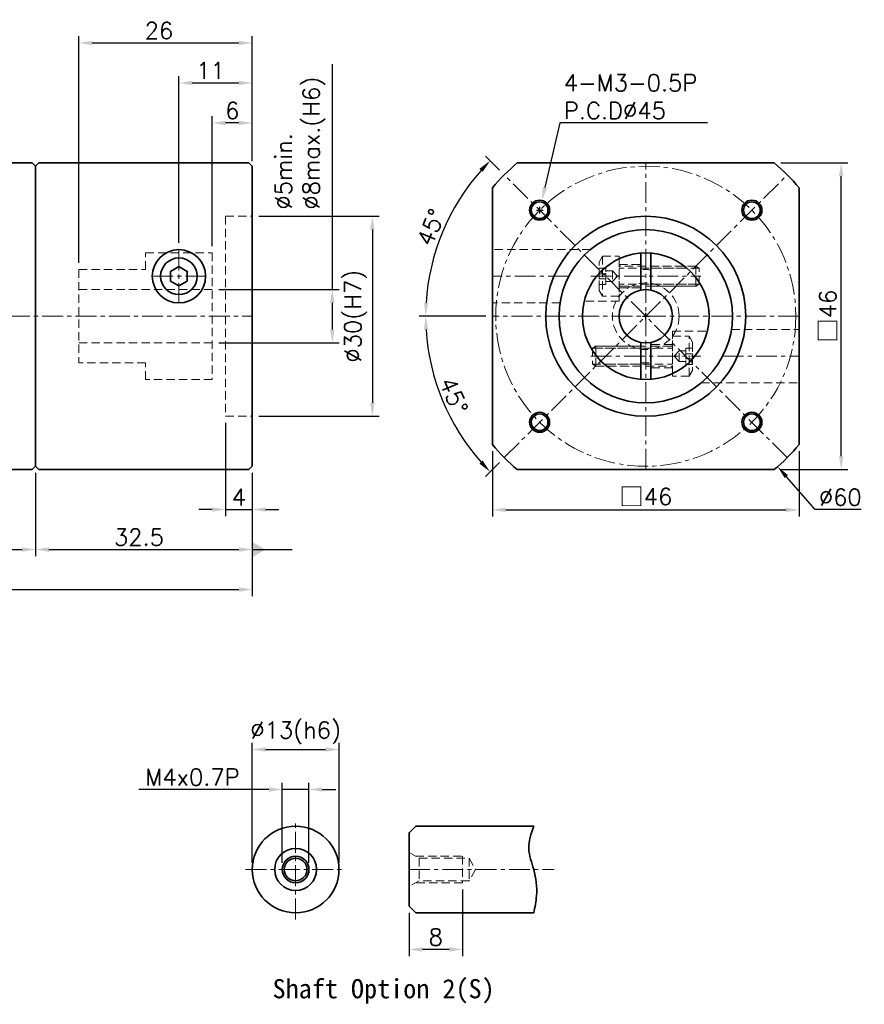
# Model space of a CAD drawing. Header units: millimetres. Extents: x -184 to 87, y -37 to 111.
# Tile 2 of 2: x -39 to 87, y -36 to 111. Entities that reach past the tile are written whole.
import ezdxf

# ---------------------------------------------------------------- set-up
doc = ezdxf.new("R2010")
doc.units = ezdxf.units.MM
doc.header["$LTSCALE"] = 2.5
doc.linetypes.add('CENTER', pattern=[2, 1.25, -0.25, 0.25, -0.25])
doc.linetypes.add('DASHED', pattern=[0.75, 0.5, -0.25])
doc.layers.get('0').update_dxf_attribs({"lineweight": 35})
for name, color, linetype, lineweight in [('DIM', 6, 'Continuous', 18), ('中心線', 1, 'CENTER', 18), ('虛線', 5, 'DASHED', 18)]:
    doc.layers.add(name, color=color, linetype=linetype, lineweight=lineweight)
doc.styles.get("Standard").update_dxf_attribs({"font": 'romans.shx'})
doc.dimstyles.new('R', dxfattribs={"dimtxt": 2.5, "dimasz": 2, "dimexe": 1, "dimexo": 1, "dimgap": 0.6, "dimtad": 1, "dimtoh": 1, "dimdec": 4, "dimdsep": 46, "dimtxsty": 'Standard', "dimcen": 0.5, "dimdle": 1, "dimclrt": 7, "dimadec": 4, "dimazin": 2, "dimtfac": 1, "dimtdec": 4, "dimtofl": 0, "dimtmove": 0, "dimatfit": 3, "dimfxl": 0, "dimtolj": 1, "dimarcsym": 0})
doc.dimstyles.get("Standard").update_dxf_attribs({"dimtxt": 2.5, "dimasz": 2, "dimexe": 1, "dimexo": 1, "dimgap": 0.6, "dimtad": 1, "dimdec": 4, "dimdsep": 46, "dimtxsty": 'Standard', "dimcen": 0.5, "dimdle": 1, "dimclrt": 7, "dimadec": 4, "dimazin": 2, "dimtfac": 1, "dimtdec": 4, "dimtofl": 0, "dimtmove": 0, "dimatfit": 3, "dimfxl": 0, "dimtolj": 1, "dimarcsym": 0})

# ---------------------------------------------------------------- blocks, each defined once
blk = doc.blocks.new('*D14')
at = {"layer": 'Defpoints', "color": 0}
for p in [(-4.43, 101.75), (-4.43, 89.25), (-15.43, 76.75)]:
    blk.add_point(p, dxfattribs=at)
at = {"layer": 'DIM', "color": 0, "lineweight": -2}
for p, q in [((-15.43, 77.75), (-15.43, 102.75)), ((-4.43, 90.25), (-4.43, 102.75)), ((-13.43, 101.75), (-6.43, 101.75))]:
    blk.add_line(p, q, dxfattribs=at)
at = {"layer": 'DIM', "color": 0}
for points in [[(-13.43, 102.08), (-13.43, 101.42), (-15.43, 101.75)], [(-6.43, 102.08), (-6.43, 101.42), (-4.43, 101.75)]]:
    blk.add_solid(points, dxfattribs=at)
at = {"layer": 'DIM', "color": 7, "insert": (-10.68, 103.6), "char_height": 2.5, "attachment_point": 5}
blk.add_mtext('\\A1;11', dxfattribs=at)
blk = doc.blocks.new('*D15')
at = {"layer": 'Defpoints', "color": 0}
for p in [(-4.43, 107.75), (-4.43, 89.25), (-30.43, 73.75)]:
    blk.add_point(p, dxfattribs=at)
at = {"layer": 'DIM', "color": 0, "lineweight": -2}
for p, q in [((-30.43, 74.75), (-30.43, 108.75)), ((-4.43, 90.25), (-4.43, 108.75)), ((-28.43, 107.75), (-6.43, 107.75))]:
    blk.add_line(p, q, dxfattribs=at)
at = {"layer": 'DIM', "color": 0}
for points in [[(-28.43, 108.08), (-28.43, 107.42), (-30.43, 107.75)], [(-6.43, 108.08), (-6.43, 107.42), (-4.43, 107.75)]]:
    blk.add_solid(points, dxfattribs=at)
at = {"layer": 'DIM', "color": 7, "insert": (-18.43, 109.6), "char_height": 2.5, "attachment_point": 5}
blk.add_mtext('\\A1;26', dxfattribs=at)
blk = doc.blocks.new('*D19')
at = {"layer": 'Defpoints', "color": 0}
for p in [(-69.93, 44.25), (-36.93, 44.25), (-36.93, 31.75)]:
    blk.add_point(p, dxfattribs=at)
at = {"layer": 'DIM', "color": 0, "lineweight": -2}
for p, q in [((-69.93, 43.25), (-69.93, 30.75)), ((-36.93, 43.25), (-36.93, 30.75)), ((-67.93, 31.75), (-38.93, 31.75))]:
    blk.add_line(p, q, dxfattribs=at)
at = {"layer": 'DIM', "color": 0}
for points in [[(-67.93, 32.08), (-67.93, 31.42), (-69.93, 31.75)], [(-38.93, 32.08), (-38.93, 31.42), (-36.93, 31.75)]]:
    blk.add_solid(points, dxfattribs=at)
at = {"layer": 'DIM', "color": 7, "insert": (-53.43, 33.6), "char_height": 2.5, "attachment_point": 5}
blk.add_mtext('\\A1;33', dxfattribs=at)
blk = doc.blocks.new('*D20')
at = {"layer": 'Defpoints', "color": 0}
for p in [(-36.93, 44.25), (-4.43, 44.25), (-4.43, 31.75)]:
    blk.add_point(p, dxfattribs=at)
at = {"layer": 'DIM', "color": 0, "lineweight": -2}
for p, q in [((-36.93, 43.25), (-36.93, 30.75)), ((-4.43, 43.25), (-4.43, 30.75)), ((-34.93, 31.75), (-6.43, 31.75))]:
    blk.add_line(p, q, dxfattribs=at)
at = {"layer": 'DIM', "color": 0}
for points in [[(-34.93, 32.08), (-34.93, 31.42), (-36.93, 31.75)], [(-6.43, 32.08), (-6.43, 31.42), (-4.43, 31.75)]]:
    blk.add_solid(points, dxfattribs=at)
at = {"layer": 'DIM', "color": 7, "insert": (-21.43, 33.6), "char_height": 2.5, "attachment_point": 5}
blk.add_mtext('\\A1;32.5', dxfattribs=at)
blk = doc.blocks.new('*D21')
at = {"layer": 'Defpoints', "color": 0}
for p in [(-95.93, 61.25), (-4.43, 44.25), (-4.43, 25.75)]:
    blk.add_point(p, dxfattribs=at)
at = {"layer": 'DIM', "color": 0, "lineweight": -2}
for p, q in [((-95.93, 60.25), (-95.93, 24.75)), ((-4.43, 43.25), (-4.43, 24.75)), ((-93.93, 25.75), (-6.43, 25.75))]:
    blk.add_line(p, q, dxfattribs=at)
at = {"layer": 'DIM', "color": 0}
for points in [[(-93.93, 26.08), (-93.93, 25.42), (-95.93, 25.75)], [(-6.43, 26.08), (-6.43, 25.42), (-4.43, 25.75)]]:
    blk.add_solid(points, dxfattribs=at)
at = {"layer": 'DIM', "color": 7, "insert": (-50.18, 27.6), "char_height": 2.5, "attachment_point": 5}
blk.add_mtext('\\A1;91.5', dxfattribs=at)
blk = doc.blocks.new('*D36')
at = {"layer": 'Defpoints', "color": 0}
for p in [(8.57, 1.75), (-4.43, -16.25), (8.57, -16.25)]:
    blk.add_point(p, dxfattribs=at)
at = {"layer": 'DIM', "color": 0, "lineweight": -2}
for p, q in [((-4.43, -15.25), (-4.43, 2.75)), ((-2.43, 1.75), (6.57, 1.75)), ((8.57, -15.25), (8.57, 2.75))]:
    blk.add_line(p, q, dxfattribs=at)
at = {"layer": 'DIM', "color": 0}
for points in [[(-2.43, 2.08), (-2.43, 1.42), (-4.43, 1.75)], [(6.57, 2.08), (6.57, 1.42), (8.57, 1.75)]]:
    blk.add_solid(points, dxfattribs=at)
at = {"layer": 'DIM', "color": 7, "insert": (2.07, 4.25), "char_height": 2.5, "attachment_point": 5}
blk.add_mtext('\\A1;%%C13(h6)', dxfattribs=at)
blk = doc.blocks.new('*D43')
at = {"layer": 'Defpoints', "color": 0}
for p in [(4.07, -4.25), (0.07, -16.25), (4.07, -16.25)]:
    blk.add_point(p, dxfattribs=at)
at = {"layer": 'DIM', "color": 0, "lineweight": -2}
for p, q in [((-1.93, -4.25), (-21.44, -4.25)), ((0.07, -15.25), (0.07, -3.25)), ((4.07, -4.25), (0.07, -4.25)), ((4.07, -15.25), (4.07, -3.25)), ((6.07, -4.25), (8.07, -4.25))]:
    blk.add_line(p, q, dxfattribs=at)
at = {"layer": 'DIM', "color": 0}
for points in [[(-1.93, -3.92), (-1.93, -4.58), (0.07, -4.25)], [(6.07, -3.92), (6.07, -4.58), (4.07, -4.25)]]:
    blk.add_solid(points, dxfattribs=at)
at = {"layer": 'DIM', "color": 7, "insert": (-13.4, -2.4), "char_height": 2.5, "attachment_point": 5}
blk.add_mtext('\\A1;M4x0.7P', dxfattribs=at)
blk = doc.blocks.new('*D22')
at = {"layer": 'Defpoints', "color": 0}
for p in [(27.07, -18.25), (19.07, -21.75), (19.07, -28.25)]:
    blk.add_point(p, dxfattribs=at)
at = {"layer": 'DIM', "color": 0, "lineweight": -2}
for p, q in [((27.07, -19.25), (27.07, -29.25)), ((19.07, -22.75), (19.07, -29.25)), ((25.07, -28.25), (21.07, -28.25))]:
    blk.add_line(p, q, dxfattribs=at)
at = {"layer": 'DIM', "color": 0}
for points in [[(21.07, -27.92), (21.07, -28.58), (19.07, -28.25)], [(25.07, -27.92), (25.07, -28.58), (27.07, -28.25)]]:
    blk.add_solid(points, dxfattribs=at)
at = {"layer": 'DIM', "color": 7, "insert": (23.07, -26.4), "char_height": 2.5, "attachment_point": 5}
blk.add_mtext('\\A1;8', dxfattribs=at)
blk = doc.blocks.new('*D23')
at = {"layer": 'Defpoints', "color": 0}
for p in [(-10.43, 70.75), (-10.43, 62.75), (7.57, 62.75)]:
    blk.add_point(p, dxfattribs=at)
at = {"layer": 'DIM', "color": 0, "lineweight": -2}
for p, q in [((7.57, 70.75), (7.57, 104.55)), ((-9.43, 70.75), (8.57, 70.75)), ((7.57, 64.75), (7.57, 68.75)), ((-9.43, 62.75), (8.57, 62.75))]:
    blk.add_line(p, q, dxfattribs=at)
at = {"layer": 'DIM', "color": 0}
for points in [[(7.23, 68.75), (7.9, 68.75), (7.57, 70.75)], [(7.23, 64.75), (7.9, 64.75), (7.57, 62.75)]]:
    blk.add_solid(points, dxfattribs=at)
at = {"layer": 'DIM', "color": 7, "insert": (-1.01, 82.76), "char_height": 2.5, "attachment_point": 1, "rotation": 90}
blk.add_mtext('\\A1;%%C5min.\\P%%C8max.(H6) ', dxfattribs=at)
blk = doc.blocks.new('*D29')
at = {"layer": 'Defpoints', "color": 0}
for p in [(-10.43, 95.75), (-4.43, 89.04), (-10.43, 76.25)]:
    blk.add_point(p, dxfattribs=at)
at = {"layer": 'DIM', "color": 0, "lineweight": -2}
for p, q in [((-10.43, 77.25), (-10.43, 96.75)), ((-4.43, 90.04), (-4.43, 96.75)), ((-6.43, 95.75), (-8.43, 95.75))]:
    blk.add_line(p, q, dxfattribs=at)
at = {"layer": 'DIM', "color": 0}
for points in [[(-8.43, 96.08), (-8.43, 95.42), (-10.43, 95.75)], [(-6.43, 96.08), (-6.43, 95.42), (-4.43, 95.75)]]:
    blk.add_solid(points, dxfattribs=at)
at = {"layer": 'DIM', "color": 7, "insert": (-7.43, 97.6), "char_height": 2.5, "attachment_point": 5}
blk.add_mtext('\\A1;6', dxfattribs=at)
blk = doc.blocks.new('*D31')
at = {"layer": 'Defpoints', "color": 0}
for p in [(-8.43, 51.75), (-4.43, 44.25), (-4.43, 37.75)]:
    blk.add_point(p, dxfattribs=at)
at = {"layer": 'DIM', "color": 0, "lineweight": -2}
for p, q in [((-8.43, 50.75), (-8.43, 36.75)), ((-4.43, 43.25), (-4.43, 36.75)), ((-10.43, 37.75), (-12.43, 37.75)), ((-8.43, 37.75), (-4.43, 37.75)), ((-2.43, 37.75), (-0.43, 37.75))]:
    blk.add_line(p, q, dxfattribs=at)
at = {"layer": 'DIM', "color": 0}
for points in [[(-10.43, 38.08), (-10.43, 37.42), (-8.43, 37.75)], [(-2.43, 38.08), (-2.43, 37.42), (-4.43, 37.75)]]:
    blk.add_solid(points, dxfattribs=at)
at = {"layer": 'DIM', "color": 7, "insert": (-6.43, 39.6), "char_height": 2.5, "attachment_point": 5}
blk.add_mtext('\\A1;4', dxfattribs=at)
blk = doc.blocks.new('*D32')
at = {"layer": 'Defpoints', "color": 0}
for p in [(31.57, 47.49), (77.57, 47.49), (77.57, 37.7)]:
    blk.add_point(p, dxfattribs=at)
at = {"layer": 'DIM', "color": 0, "lineweight": -2}
for p, q in [((31.57, 46.49), (31.57, 36.7)), ((77.57, 46.49), (77.57, 36.7)), ((33.57, 37.7), (75.57, 37.7))]:
    blk.add_line(p, q, dxfattribs=at)
at = {"layer": 'DIM', "color": 0}
for points in [[(33.57, 38.04), (33.57, 37.37), (31.57, 37.7)], [(75.57, 38.04), (75.57, 37.37), (77.57, 37.7)]]:
    blk.add_solid(points, dxfattribs=at)
at = {"layer": 'DIM', "color": 7, "insert": (54.57, 39.66), "char_height": 2.5, "attachment_point": 5}
blk.add_mtext('\\A1;{\\fPMingLiU|b0|i0|c136|p18;\\H1.083x;\\C0;□}46', dxfattribs=at)
blk = doc.blocks.new('*D33')
at = {"layer": 'Defpoints', "color": 0}
for p in [(33.35, 87.96), (25.99, 83.25), (31.57, 66.75), (77.57, 66.75), (75.78, 45.54)]:
    blk.add_point(p, dxfattribs=at)
at = {"layer": 'DIM', "color": 0, "lineweight": -2}
for p, q in [((32.65, 88.67), (30.53, 90.79)), ((30.57, 66.75), (20.57, 66.75))]:
    blk.add_line(p, q, dxfattribs=at)
blk.add_arc((54.57, 66.75), 33, 138.473, 176.527, dxfattribs=at)
at = {"layer": 'DIM', "color": 0}
for points in [[(29.62, 88.86), (30.11, 88.4), (31.23, 90.08)], [(21.96, 68.74), (21.3, 68.76), (21.57, 66.75)]]:
    blk.add_solid(points, dxfattribs=at)
at = {"layer": 'DIM', "color": 7, "insert": (22.37, 80.09), "char_height": 2.5, "attachment_point": 5, "rotation": 67.5}
blk.add_mtext('\\A1;45°', dxfattribs=at)
blk = doc.blocks.new('*D34')
at = {"layer": 'Defpoints', "color": 0}
for p in [(75.78, 87.96), (31.57, 66.75), (77.57, 66.75), (22.69, 58.21), (33.35, 45.54)]:
    blk.add_point(p, dxfattribs=at)
at = {"layer": 'DIM', "color": 0, "lineweight": -2}
for p, q in [((30.57, 66.75), (20.57, 66.75)), ((32.65, 44.83), (30.53, 42.71))]:
    blk.add_line(p, q, dxfattribs=at)
blk.add_arc((54.57, 66.75), 33, 183.473, 221.527, dxfattribs=at)
at = {"layer": 'DIM', "color": 0}
for points in [[(21.3, 64.74), (21.96, 64.76), (21.57, 66.75)], [(30.11, 45.1), (29.62, 44.64), (31.23, 43.41)]]:
    blk.add_solid(points, dxfattribs=at)
at = {"layer": 'DIM', "color": 7, "insert": (25.79, 54.83), "char_height": 2.5, "attachment_point": 5, "rotation": 292.5}
blk.add_mtext('\\A1;45°', dxfattribs=at)
blk = doc.blocks.new('A$C17CE267E')
at = {"layer": '虛線', "color": 7}
for p, q in [((14.5, 0), (14.5, 6)), ((0.5, 4.5), (0, 4.2)), ((0.5, 1.5), (0.5, 4.5)), ((11.8, 4.5), (0.5, 4.5)), ((0, 4.2), (12, 4.2)), ((0, 4.2), (0, 1.8)), ((0, 1.8), (12, 1.8)), ((0, 1.8), (0.5, 1.5)), ((0.5, 1.5), (11.8, 1.5))]:
    blk.add_line(p, q, dxfattribs=at)
for points in [[(14.5, 6), (15, 5.13), (15, 0.87), (14.5, 0), (12, 0), (12, 6)], [(14, 3.81), (14, 2.19), (13, 2.19), (13, 3.81)], [(15, 1.77), (15, 4.23), (14, 4.23), (14, 1.77)], [(15, 2.63), (15, 3.37), (14, 3.37), (14, 2.63)]]:
    blk.add_lwpolyline(points, close=True, dxfattribs=at)
blk.add_lwpolyline([(13, 2.19), (12.24, 3), (13, 3.81)], dxfattribs=at)
for centre, start, end in [((11.8, 4.7), 270, 0), ((11.8, 1.3), 0, 90)]:
    blk.add_arc(centre, 0.2, start, end, dxfattribs=at)
blk = doc.blocks.new('A$C52865C1E')
for p, q in [((8.75, 18.97), (8.75, 13.43)), ((10.25, 18.97), (10.25, 13.43)), ((8.75, 5.57), (8.75, 0.03)), ((10.25, 5.57), (10.25, 0.03))]:
    blk.add_line(p, q)
for radius in [9.5, 4]:
    blk.add_circle((9.5, 9.5), radius)
at = {"layer": '中心線', "color": 7}
for p, q in [((1.25, 15.5), (17.75, 15.5)), ((1.25, 3.5), (17.75, 3.5))]:
    blk.add_line(p, q, dxfattribs=at)
at = {"layer": '虛線', "color": 7}
for p, q in [((5.5, 17.25), (8.75, 17.25)), ((10.25, 17), (15.33, 17)), ((10.25, 16.7), (15.7, 16.7)), ((5.5, 13.75), (8.75, 13.75)), ((10.25, 14.3), (17.7, 14.3)), ((10.25, 14), (17.87, 14)), ((8.75, 5), (1.13, 5)), ((8.75, 4.7), (1.3, 4.7)), ((13.5, 5.25), (10.25, 5.25)), ((8.75, 2.3), (3.3, 2.3)), ((8.75, 2), (3.67, 2)), ((13.5, 1.75), (10.25, 1.75))]:
    blk.add_line(p, q, dxfattribs=at)
for points in [[(5.5, 18.12), (5.5, 11.75), (0.27, 11.75)], [(13.5, 0.88), (13.5, 7.25)], [(13.5, 7.25), (18.73, 7.25)]]:
    blk.add_lwpolyline(points, dxfattribs=at)
blk.add_circle((9.5, 9.5), 5, dxfattribs=at)
for start, end in [(83.8494, 96.1506), (263.8494, 276.1506)]:
    blk.add_arc((9.5, 9.5), 7, start, end, dxfattribs=at)
at = {"layer": '中心線', "color": 7, "rotation": 180}
blk.add_blockref('A$C17CE267E', (17.5, 18.5), dxfattribs=at)
at = {"layer": '中心線', "color": 7}
blk.add_blockref('A$C17CE267E', (1.5, 0.5), dxfattribs=at)
blk = doc.blocks.new('*D13')
at = {"layer": 'Defpoints', "color": 0}
for p in [(73.83, 89.75), (83.87, 89.75), (73.83, 43.75)]:
    blk.add_point(p, dxfattribs=at)
at = {"layer": 'DIM', "color": 0, "lineweight": -2}
for p, q in [((74.83, 89.75), (84.87, 89.75)), ((83.87, 45.75), (83.87, 87.75)), ((74.83, 43.75), (84.87, 43.75))]:
    blk.add_line(p, q, dxfattribs=at)
at = {"layer": 'DIM', "color": 0}
for points in [[(83.53, 87.75), (84.2, 87.75), (83.87, 89.75)], [(83.53, 45.75), (84.2, 45.75), (83.87, 43.75)]]:
    blk.add_solid(points, dxfattribs=at)
at = {"layer": 'DIM', "color": 7, "insert": (81.91, 66.75), "char_height": 2.5, "attachment_point": 5, "rotation": 90}
blk.add_mtext('\\A1;{\\fPMingLiU|b0|i0|c136|p18;\\H1.083x;\\C0;□}46', dxfattribs=at)
blk = doc.blocks.new('*D45')
at = {"layer": 'Defpoints', "color": 0}
for p in [(-4.43, 81.75), (-4.43, 51.75), (13.57, 51.75)]:
    blk.add_point(p, dxfattribs=at)
at = {"layer": 'DIM', "color": 0, "lineweight": -2}
for p, q in [((-3.43, 81.75), (14.57, 81.75)), ((13.57, 79.75), (13.57, 53.75)), ((-3.43, 51.75), (14.57, 51.75))]:
    blk.add_line(p, q, dxfattribs=at)
at = {"layer": 'DIM', "color": 0}
for points in [[(13.23, 79.75), (13.9, 79.75), (13.57, 81.75)], [(13.23, 53.75), (13.9, 53.75), (13.57, 51.75)]]:
    blk.add_solid(points, dxfattribs=at)
at = {"layer": 'DIM', "color": 7, "insert": (11.06, 66.75), "char_height": 2.5, "attachment_point": 5, "rotation": 90}
blk.add_mtext('\\A1;%%C30(H7)', dxfattribs=at)
blk = doc.blocks.new('*D46')
at = {"layer": 'Defpoints', "color": 0}
for p in [(34.79, 89.31), (74.34, 44.19)]:
    blk.add_point(p, dxfattribs=at)
at = {"layer": 'DIM', "color": 0, "lineweight": -2}
for p, q in [((54.07, 66.75), (55.07, 66.75)), ((54.57, 66.25), (54.57, 67.25)), ((79.98, 37.75), (75.66, 42.68)), ((86.89, 37.75), (79.98, 37.75))]:
    blk.add_line(p, q, dxfattribs=at)
at = {"layer": 'DIM', "color": 0}
blk.add_solid([(75.91, 42.9), (75.41, 42.46), (74.34, 44.19)], dxfattribs=at)
at = {"layer": 'DIM', "color": 7, "insert": (83.74, 39.6), "char_height": 2.5, "attachment_point": 5}
blk.add_mtext('\\A1;∅60', dxfattribs=at)
blk = doc.blocks.new('*D48')
at = {"layer": 'Defpoints', "color": 0}
for p in [(38.99, 84.12), (38.32, 81.2)]:
    blk.add_point(p, dxfattribs=at)
at = {"layer": 'DIM', "color": 0, "lineweight": -2}
for p, q in [((41.68, 95.75), (39.44, 86.07)), ((63.82, 95.75), (41.68, 95.75)), ((38.66, 82.16), (38.66, 83.16)), ((38.16, 82.66), (39.16, 82.66))]:
    blk.add_line(p, q, dxfattribs=at)
at = {"layer": 'DIM', "color": 0}
blk.add_solid([(39.12, 86.14), (39.77, 85.99), (38.99, 84.12)], dxfattribs=at)
at = {"layer": 'DIM', "color": 7, "insert": (42.28, 103.02), "char_height": 2.5, "attachment_point": 1}
blk.add_mtext('\\A1;4-M3-0.5P\\PP.C.D%%C45', dxfattribs=at)

msp = doc.modelspace()

# ---------------------------------------------------------------- linework, layer by layer
for p, q in [((-37.43224, 89.74944), (-59.93224, 89.74944)), ((-37.43224, 89.74944), (-36.93224, 89.24944)), ((-36.93224, 89.24944), (-36.43224, 89.74944)), ((-36.93224, 89.24944), (-36.93224, 44.24944)), ((-36.93224, 84.64944), (-36.93224, 89.24944)), ((-4.93224, 89.74944), (-36.43224, 89.74944)), ((-4.93224, 89.74944), (-4.43224, 89.24944)), ((-4.43224, 44.24944), (-4.43224, 89.24944)), ((35.3064, 89.74944), (73.82913, 89.74944)), ((31.56776, 47.48808), (31.56776, 86.0108)), ((77.56776, 86.0108), (77.56776, 47.48808)), ((-36.93224, 48.84944), (-36.93224, 44.24944)), ((-59.93224, 43.74944), (-37.43224, 43.74944)), ((-36.93224, 44.24944), (-37.43224, 43.74944)), ((-36.93224, 44.24944), (-36.43224, 43.74944)), ((-4.93224, 43.74944), (-36.43224, 43.74944)), ((-4.93224, 43.74944), (-4.43224, 44.24944)), ((73.82913, 43.74944), (35.3064, 43.74944))]:
    msp.add_line(p, q)
msp.add_lwpolyline([(-16.68224, 72.02775), (-15.43224, 71.30606), (-14.18224, 72.02775), (-14.18224, 73.47112), (-15.43224, 74.19281), (-16.68224, 73.47112)], close=True)
msp.add_lwpolyline([(37.76776, -22.75056), (20.06776, -22.75056), (19.06776, -21.75056), (19.06776, -10.75056), (20.06776, -9.75056), (37.76776, -9.75056)])
at = {"color": 7}
for centre, radius in [((38.65786, 82.65934), 1.5), ((38.65786, 82.65934), 1.25), ((70.47767, 82.65934), 1.5), ((70.47767, 82.65934), 1.25), ((54.56776, 66.74944), 15), ((54.56776, 66.74944), 13), ((38.65786, 50.83953), 1.5), ((38.65786, 50.83953), 1.25), ((70.47767, 50.83953), 1.5), ((70.47767, 50.83953), 1.25)]:
    msp.add_circle(centre, radius, dxfattribs=at)
for centre, radius in [((-15.43224, 72.74944), 4), ((-15.43224, 72.74944), 2.75), ((2.06776, -16.25056), 6.5), ((2.06776, -16.25056), 3.1434), ((2.06776, -16.25056), 2), ((2.06776, -16.25056), 1.7)]:
    msp.add_circle(centre, radius)
for start, end in [(129.9445052, 140.0554948), (39.9445052, 50.0554948), (219.9445052, 230.0554948), (309.9445052, 320.0554948)]:
    msp.add_arc((54.56776, 66.74944), 30, start, end)
msp.add_spline([(37.76776, -9.75056), (37.02129, -13.13853), (37.76776, -16.25056), (38.18421, -20.19865), (37.76776, -22.75056)], degree=3)
at = {"layer": '中心線', "color": 7}
for p, q in [((54.56776, 43.74944), (54.56776, 89.74944)), ((75.78097, 45.53623), (33.35456, 87.96264)), ((33.35456, 45.53623), (75.78097, 87.96264)), ((-15.43224, 76.74944), (-15.43224, 68.74944)), ((-19.43224, 72.74944), (-11.43224, 72.74944)), ((43.0352, 72.74944), (31.56776, 72.74944)), ((-95.93224, 66.74944), (-4.43224, 66.74944)), ((77.56776, 66.74944), (31.56776, 66.74944)), ((66.10033, 60.74944), (77.56776, 60.74944)), ((2.06776, -23.75056), (2.06776, -8.75056)), ((-5.43224, -16.25056), (9.56776, -16.25056)), ((19.06776, -16.25056), (40.81653, -16.25056))]:
    msp.add_line(p, q, dxfattribs=at)
msp.add_circle((54.56776, 66.74944), 22.5, dxfattribs=at)
at = {"layer": '虛線', "color": 7}
for p, q in [((-8.43224, 81.74944), (-4.43224, 81.74944)), ((-8.43224, 81.74944), (-8.43224, 51.74944)), ((-20.43224, 73.74944), (-20.43224, 76.24944)), ((-20.43224, 76.24944), (-10.43224, 76.24944)), ((-10.43224, 76.24944), (-10.43224, 57.24944)), ((46.26114, 76.74944), (31.56776, 76.74944)), ((-30.43224, 73.74944), (-20.43224, 73.74944)), ((-30.43224, 73.74944), (-30.43224, 59.74944)), ((-10.43224, 70.74944), (-30.43224, 70.74944)), ((41.72253, 68.74944), (31.56776, 68.74944)), ((67.413, 64.74944), (77.56776, 64.74944)), ((-10.43224, 62.74944), (-30.43224, 62.74944)), ((-20.43224, 59.74944), (-30.43224, 59.74944)), ((-20.43224, 57.24944), (-20.43224, 59.74944)), ((-10.43224, 57.24944), (-20.43224, 57.24944)), ((62.87439, 56.74944), (77.56776, 56.74944)), ((-8.43224, 51.74944), (-4.43224, 51.74944)), ((19.06776, -13.68454), (20.56776, -14.55056)), ((20.04815, -14.25056), (27.06776, -14.25056)), ((20.56776, -14.55056), (20.56776, -17.95056)), ((20.56776, -14.55056), (28.06776, -14.55056)), ((27.06776, -14.25056), (27.06776, -18.25056)), ((28.06776, -14.55056), (28.06776, -17.95056)), ((28.06776, -14.55056), (29.04926, -16.25056)), ((29.04926, -16.25056), (28.06776, -17.95056)), ((20.56776, -17.95056), (19.06776, -18.81659)), ((27.06776, -18.25056), (20.04815, -18.25056)), ((28.06776, -17.95056), (20.56776, -17.95056))]:
    msp.add_line(p, q, dxfattribs=at)

# ---------------------------------------------------------------- block references
at = {"color": 7}
msp.add_blockref('A$C52865C1E', (45.06776, 57.24944), dxfattribs=at)

# ---------------------------------------------------------------- texts
at = {"insert": (-1.39129, -32.69843), "char_height": 2.88, "width": 47.4777489, "attachment_point": 1}
msp.add_mtext('{\\fDFKai-SB|b1|i0|c0|p65;Shaft Option 2(S)}', dxfattribs=at)

# ---------------------------------------------------------------- dimensions: what is measured, and where the dimension line sits
at = {"layer": 'DIM', "color": 7}
for base, p1, p2, picture, middle in [((-4.43224, 107.74944), (-30.43224, 73.74944), (-4.43224, 89.24944), '*D15', (-18.43224, 107.74944)), ((-4.43224, 101.74944), (-15.43224, 76.74944), (-4.43224, 89.24944), '*D14', (-10.68224, 101.74944)), ((-4.43224, 25.74944), (-95.93224, 61.24944), (-4.43224, 44.24944), '*D21', (-50.18224, 25.74944)), ((-4.43224, 31.74944), (-36.93224, 44.24944), (-4.43224, 44.24944), '*D20', (-21.43224, 31.74944))]:
    dim = msp.add_linear_dim(base=base, p1=p1, p2=p2, dimstyle='Standard', dxfattribs=at)
    dim.commit()
    dim.dimension.update_dxf_attribs({"geometry": picture, "text_midpoint": middle, "dimtype": 160})
dim = msp.add_linear_dim(base=(7.56776, 62.74944), p1=(-10.43224, 70.74944), p2=(-10.43224, 62.74944), angle=90, text='%%C5min.\\P%%C8max.(H6) ', dimstyle='Standard', override={"dimtofl": 1}, dxfattribs=at)
dim.commit()
dim.dimension.update_dxf_attribs({"geometry": '*D23', "text_midpoint": (7.56776, 93.35488), "dimtype": 160})
dim = msp.add_diameter_dim_2p(p1=(38.32081, 81.1977), p2=(38.99492, 84.12098), text='4-M3-0.5P\\PP.C.D%%C45', dimstyle='R', dxfattribs=at)
dim.commit()
dim.dimension.update_dxf_attribs({"geometry": '*D48', "text_midpoint": (53.05024, 95.74944), "dimtype": 163})
dim = msp.add_linear_dim(base=(-10.43224, 95.74944), p1=(-4.43224, 89.04226), p2=(-10.43224, 76.24944), dimstyle='Standard', override={"dimtofl": 1}, dxfattribs=at)
dim.commit()
dim.dimension.update_dxf_attribs({"geometry": '*D29', "text_midpoint": (-7.43224, 95.74944), "dimtype": 160})
for base, line1, line2, picture, middle in [((25.98893, 83.24944), ((77.56776, 66.74944), (31.56776, 66.74944)), ((75.78097, 45.53623), (33.35456, 87.96264)), '*D33', (24.07974, 79.37799)), ((22.69221, 58.20841), ((33.35456, 45.53623), (75.78097, 87.96264)), ((77.56776, 66.74944), (31.56776, 66.74944)), '*D34', (24.07974, 54.12088))]:
    dim = msp.add_angular_dim_2l(base=base, line1=line1, line2=line2, dimstyle='Standard', dxfattribs=at)
    dim.commit()
    dim.dimension.update_dxf_attribs({"geometry": picture, "text_midpoint": middle, "dimtype": 162})
dim = msp.add_diameter_dim_2p(p1=(34.79498, 89.31129), p2=(74.34055, 44.18759), dimstyle='R', dxfattribs=at)
dim.commit()
dim.dimension.update_dxf_attribs({"geometry": '*D46', "text_midpoint": (83.73758, 37.74944), "dimtype": 163})
for base, p1, p2, text, picture, middle in [((83.86776, 89.74944), (73.82913, 43.74944), (73.82912, 89.74944), '{\\fPMingLiU|b0|i0|c136|p18;\\H1.083x;\\C0;□}<>', '*D13', (83.86776, 66.74944)), ((13.56776, 51.74944), (-4.43224, 81.74944), (-4.43224, 51.74944), '%%C<>(H7)', '*D45', (13.56776, 66.74944))]:
    dim = msp.add_linear_dim(base=base, p1=p1, p2=p2, angle=90, text=text, dimstyle='Standard', dxfattribs=at)
    dim.commit()
    dim.dimension.update_dxf_attribs({"geometry": picture, "text_midpoint": middle, "dimtype": 160})
for base, p1, p2, picture, middle in [((-4.43224, 37.74944), (-8.43224, 51.74944), (-4.43224, 44.24944), '*D31', (-6.43224, 39.59944)), ((19.06776, -28.25056), (27.06776, -18.25056), (19.06776, -21.75056), '*D22', (23.06776, -26.40056))]:
    dim = msp.add_linear_dim(base=base, p1=p1, p2=p2, dimstyle='Standard', override={"dimtofl": 1}, dxfattribs=at)
    dim.commit()
    dim.dimension.update_dxf_attribs({"geometry": picture, "text_midpoint": middle})
dim = msp.add_linear_dim(base=(77.56776, 37.70319), p1=(31.56776, 47.48808), p2=(77.56776, 47.48808), text='{\\fPMingLiU|b0|i0|c136|p18;\\H1.083x;\\C0;□}<>', dimstyle='Standard', dxfattribs=at)
dim.commit()
dim.dimension.update_dxf_attribs({"geometry": '*D32', "text_midpoint": (54.56776, 37.70319), "dimtype": 160})
dim = msp.add_linear_dim(base=(-36.93224, 31.74944), p1=(-69.93224, 44.24944), p2=(-36.93224, 44.24944), dimstyle='Standard', dxfattribs=at)
dim.commit()
dim.dimension.update_dxf_attribs({"geometry": '*D19', "text_midpoint": (-53.43224, 33.59944)})
for base, p1, p2, text, picture, middle in [((8.56776, 1.74944), (-4.43224, -16.25056), (8.56776, -16.25056), '%%C<>(h6)', '*D36', (2.06776, 1.74944)), ((4.06776, -4.25056), (0.06776, -16.25056), (4.06776, -16.25056), 'M4x0.7P', '*D43', (-13.40104, -4.25056))]:
    dim = msp.add_linear_dim(base=base, p1=p1, p2=p2, text=text, dimstyle='Standard', override={"dimtofl": 1}, dxfattribs=at)
    dim.commit()
    dim.dimension.update_dxf_attribs({"geometry": picture, "text_midpoint": middle, "dimtype": 160})

# ---------------------------------------------------------------- leaders
msp.add_leader([(-4.43224, 31.74944), (1.56776, 31.74944)], dimstyle='Standard', override={"dimldrblk": 'DatumFilled'}, dxfattribs=at)

doc.saveas('drawing.dxf')
